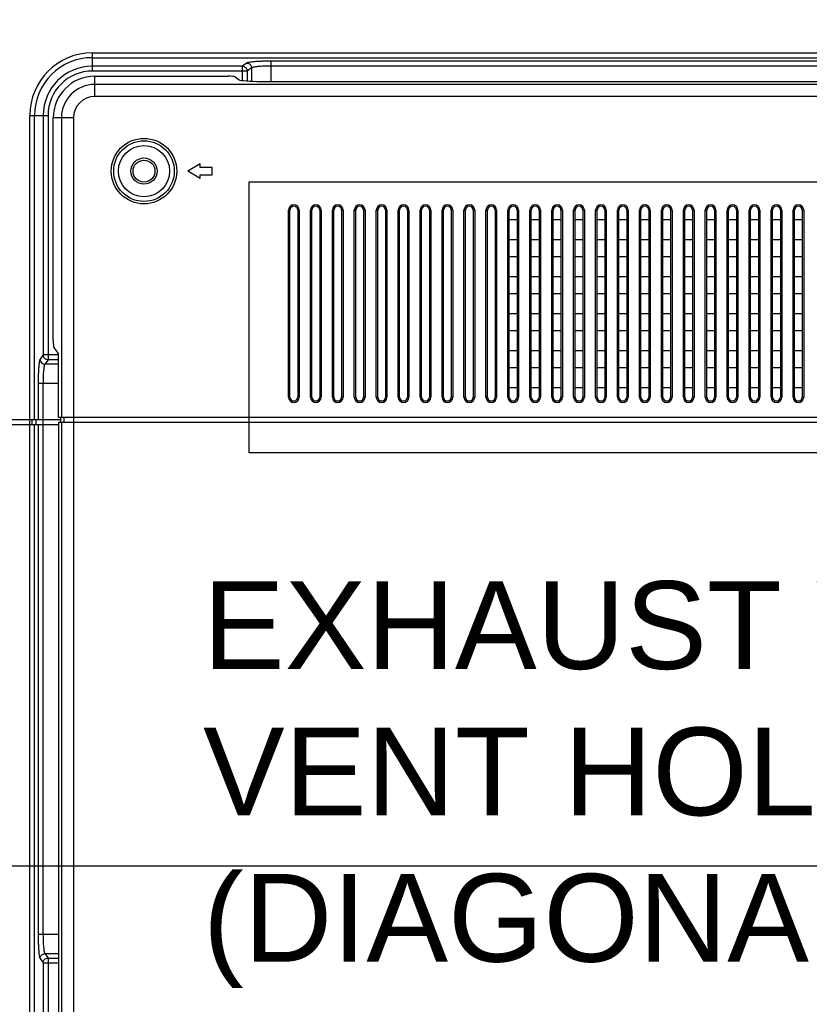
# Model space of a CAD drawing. Header units: millimetres. Extents: x -6054 to 364, y -1866 to 3094.
# Tile 98 of 256: x -4609 to -4447, y 600 to 802. Entities that reach past the tile are written whole.
import ezdxf

# ---------------------------------------------------------------- set-up
doc = ezdxf.new("R2010")
doc.units = ezdxf.units.MM
doc.header["$LTSCALE"] = 65.395
doc.header["$PDSIZE"] = 0.05
doc.layers.get('0').update_dxf_attribs({"linetype": 'CONTINUOUS'})
doc.layers.get('Defpoints').update_dxf_attribs({"linetype": 'CONTINUOUS'})
doc.layers.add('DIM', color=3, linetype='CONTINUOUS')
doc.styles.get("Standard").update_dxf_attribs({"font": 'arial.ttf'})
doc.dimstyles.new('ISO-25', dxfattribs={"dimtxt": 2.5, "dimasz": 2.5, "dimexe": 1.25, "dimexo": 0.625, "dimtad": 1, "dimtxsty": 'STANDARD', "dimcen": 2.5, "dimadec": 0, "dimazin": 0, "dimtfac": 1, "dimtmove": 0, "dimatfit": 3, "dimfxl": 1, "dimarcsym": 0})

# ---------------------------------------------------------------- blocks, each defined once
blk = doc.blocks.new('*D0')
at = {"layer": 'Defpoints', "color": 0}
for p in [(-4193.17, 1041.27), (-4734.98, 936.49), (-4193.17, 628.17)]:
    blk.add_point(p, dxfattribs=at)
at = {"layer": 'DIM', "color": 3, "lineweight": -2}
for p, q in [((-4734.98, 937.11), (-4734.98, 1042.52)), ((-4193.17, 628.79), (-4193.17, 1042.52)), ((-4719.98, 1041.27), (-4208.17, 1041.27))]:
    blk.add_line(p, q, dxfattribs=at)
at = {"layer": 'DIM', "color": 3}
for points in [[(-4719.98, 1043.77), (-4719.98, 1038.77), (-4734.98, 1041.27)], [(-4208.17, 1038.77), (-4208.17, 1043.77), (-4193.17, 1041.27)]]:
    blk.add_solid(points, dxfattribs=at)
at = {"layer": 'DIM', "color": 2, "insert": (-4464.08, 1059.08), "char_height": 20, "attachment_point": 5}
blk.add_mtext('542  [21,331]', dxfattribs=at)
blk = doc.blocks.new('*D16')
at = {"layer": 'Defpoints', "color": 0}
for p in [(-4695.98, 946.48), (-4765.28, 865.65), (-4570.42, 865.65)]:
    blk.add_point(p, dxfattribs=at)
at = {"layer": 'DIM', "color": 3, "lineweight": -2}
for p, q in [((-4696.6, 946.48), (-4766.53, 946.48)), ((-4765.28, 931.48), (-4765.28, 880.65)), ((-4571.05, 865.65), (-4766.53, 865.65)), ((-4765.28, 865.65), (-4765.28, 703.93))]:
    blk.add_line(p, q, dxfattribs=at)
at = {"layer": 'DIM', "color": 3}
for points in [[(-4762.78, 931.48), (-4767.78, 931.48), (-4765.28, 946.48)], [(-4767.78, 880.65), (-4762.78, 880.65), (-4765.28, 865.65)]]:
    blk.add_solid(points, dxfattribs=at)
at = {"layer": 'DIM', "color": 2, "insert": (-4783.09, 777.29), "char_height": 20, "attachment_point": 5, "rotation": 90}
blk.add_mtext('81   [3,183]', dxfattribs=at)
blk = doc.blocks.new('*D7')
at = {"layer": 'Defpoints', "color": 0}
for p in [(-4728.57, 946.48), (-4809.72, 628.17), (-4193.17, 628.17)]:
    blk.add_point(p, dxfattribs=at)
at = {"layer": 'DIM', "color": 3, "lineweight": -2}
for p, q in [((-4729.2, 946.48), (-4810.97, 946.48)), ((-4809.72, 931.48), (-4809.72, 643.17)), ((-4193.8, 628.17), (-4810.97, 628.17))]:
    blk.add_line(p, q, dxfattribs=at)
at = {"layer": 'DIM', "color": 3}
for points in [[(-4807.22, 931.48), (-4812.22, 931.48), (-4809.72, 946.48)], [(-4812.22, 643.17), (-4807.22, 643.17), (-4809.72, 628.17)]]:
    blk.add_solid(points, dxfattribs=at)
at = {"layer": 'DIM', "color": 2, "insert": (-4827.53, 787.33), "char_height": 20, "attachment_point": 5, "rotation": 90}
blk.add_mtext('318  [12,532]', dxfattribs=at)

msp = doc.modelspace()

# ---------------------------------------------------------------- linework, layer by layer
at = {"linetype": 'Continuous'}
for p, q in [((-4593.77, 794.9), (-4593.77, 791.16)), ((-4593.77, 794.9), (-3192.57, 794.9)), ((-4593.77, 793.9), (-3192.57, 793.9)), ((-4563.01, 792.16), (-4593.77, 792.16)), ((-4562.1, 792.81), (-4563.01, 792.16)), ((-4563.01, 792.16), (-4563.01, 789.23)), ((-4561.1, 791.81), (-4562.01, 791.16)), ((-4561.1, 791.81), (-4561.1, 789.09)), ((-4557.13, 793.19), (-4557.13, 789.05)), ((-4444.21, 793.19), (-4557.13, 793.19)), ((-4444.21, 792.19), (-4557.13, 792.19)), ((-4562.01, 791.16), (-4593.77, 791.16)), ((-4593.28, 785.94), (-4593.28, 790.1)), ((-4593.28, 790.1), (-4565.97, 790.1)), ((-4564.48, 789.98), (-4563.66, 789.39)), ((-4562.01, 791.16), (-4562.01, 789.14)), ((-3193.06, 788.43), (-4593.28, 788.43)), ((-4559.19, 789.05), (-4442.15, 789.05)), ((-3193.06, 785.94), (-4593.28, 785.94)), ((-4606.6, 170.65), (-4606.6, 782.08)), ((-4606.6, 782.08), (-4602.86, 782.08)), ((-4605.6, 719.65), (-4605.6, 782.08)), ((-4603.85, 782.08), (-4603.85, 732.98)), ((-4602.86, 782.08), (-4602.86, 731.99)), ((-4601.78, 735.95), (-4601.78, 781.6)), ((-4597.62, 781.6), (-4601.78, 781.6)), ((-4600.11, 781.6), (-4600.11, 720.14)), ((-4597.62, 781.6), (-4597.62, 720.14)), ((-4571.67, 772.15), (-4574.17, 770.65)), ((-4571.67, 771.4), (-4571.67, 772.15)), ((-4569.17, 771.4), (-4571.67, 771.4)), ((-4569.17, 769.9), (-4569.17, 771.4)), ((-4571.67, 769.15), (-4574.17, 770.65)), ((-4571.67, 769.15), (-4571.67, 769.9)), ((-4571.67, 769.9), (-4569.17, 769.9)), ((-4553.52, 724.32), (-4553.52, 762.65)), ((-4553.52, 762.65), (-4553.22, 762.65)), ((-4553.22, 724.32), (-4553.22, 762.65)), ((-4551.62, 762.65), (-4551.62, 724.32)), ((-4551.32, 762.65), (-4551.62, 762.65)), ((-4551.32, 762.65), (-4551.32, 724.32)), ((-4549.02, 724.32), (-4549.02, 762.65)), ((-4549.02, 762.65), (-4548.72, 762.65)), ((-4548.72, 724.32), (-4548.72, 762.65)), ((-4547.12, 762.65), (-4547.12, 724.32)), ((-4546.82, 762.65), (-4547.12, 762.65)), ((-4546.82, 762.65), (-4546.82, 724.32)), ((-4544.52, 724.32), (-4544.52, 762.65)), ((-4544.52, 762.65), (-4544.22, 762.65)), ((-4544.22, 724.32), (-4544.22, 762.65)), ((-4542.62, 762.65), (-4542.62, 724.32)), ((-4542.32, 762.65), (-4542.62, 762.65)), ((-4542.32, 762.65), (-4542.32, 724.32)), ((-4540.02, 724.32), (-4540.02, 762.65)), ((-4540.02, 762.65), (-4539.72, 762.65)), ((-4539.72, 724.32), (-4539.72, 762.65)), ((-4538.12, 762.65), (-4538.12, 724.32)), ((-4537.82, 762.65), (-4538.12, 762.65)), ((-4537.82, 762.65), (-4537.82, 724.32)), ((-4535.52, 724.32), (-4535.52, 762.65)), ((-4535.52, 762.65), (-4535.22, 762.65)), ((-4535.22, 724.32), (-4535.22, 762.65)), ((-4533.62, 762.65), (-4533.62, 724.32)), ((-4533.32, 762.65), (-4533.62, 762.65)), ((-4533.32, 762.65), (-4533.32, 724.32)), ((-4531.02, 724.32), (-4531.02, 762.65)), ((-4531.02, 762.65), (-4530.72, 762.65)), ((-4530.72, 724.32), (-4530.72, 762.65)), ((-4529.12, 762.65), (-4529.12, 724.32)), ((-4528.82, 762.65), (-4529.12, 762.65)), ((-4528.82, 762.65), (-4528.82, 724.32)), ((-4526.52, 724.32), (-4526.52, 762.65)), ((-4526.52, 762.65), (-4526.22, 762.65)), ((-4526.22, 724.32), (-4526.22, 762.65)), ((-4524.62, 762.65), (-4524.62, 724.32)), ((-4524.32, 762.65), (-4524.62, 762.65)), ((-4524.32, 762.65), (-4524.32, 724.32)), ((-4522.02, 724.32), (-4522.02, 762.65)), ((-4522.02, 762.65), (-4521.72, 762.65)), ((-4521.72, 724.32), (-4521.72, 762.65)), ((-4520.12, 762.65), (-4520.12, 724.32)), ((-4519.82, 762.65), (-4520.12, 762.65)), ((-4519.82, 762.65), (-4519.82, 724.32)), ((-4517.52, 724.32), (-4517.52, 762.65)), ((-4517.52, 762.65), (-4517.22, 762.65)), ((-4517.22, 724.32), (-4517.22, 762.65)), ((-4515.62, 762.65), (-4515.62, 724.32)), ((-4515.32, 762.65), (-4515.62, 762.65)), ((-4515.32, 762.65), (-4515.32, 724.32)), ((-4513.02, 724.32), (-4513.02, 762.65)), ((-4513.02, 762.65), (-4512.72, 762.65)), ((-4512.72, 724.32), (-4512.72, 762.65)), ((-4511.12, 762.65), (-4511.12, 724.32)), ((-4510.82, 762.65), (-4511.12, 762.65)), ((-4510.82, 762.65), (-4510.82, 724.32)), ((-4508.52, 724.32), (-4508.52, 762.65)), ((-4508.52, 762.65), (-4508.22, 762.65)), ((-4508.22, 724.32), (-4508.22, 762.65)), ((-4506.62, 762.65), (-4506.62, 724.32)), ((-4506.32, 762.65), (-4506.62, 762.65)), ((-4506.32, 762.65), (-4506.32, 724.32)), ((-4504.02, 724.32), (-4504.02, 762.65)), ((-4504.02, 762.65), (-4503.72, 762.65)), ((-4503.72, 724.32), (-4503.72, 762.65)), ((-4502.12, 762.65), (-4502.12, 724.32)), ((-4501.82, 762.65), (-4502.12, 762.65)), ((-4501.82, 762.65), (-4501.82, 724.32)), ((-4499.52, 724.32), (-4499.52, 762.65)), ((-4499.52, 762.65), (-4499.22, 762.65)), ((-4499.22, 724.32), (-4499.22, 762.65)), ((-4497.62, 762.65), (-4497.62, 724.32)), ((-4497.32, 762.65), (-4497.62, 762.65)), ((-4497.32, 762.65), (-4497.32, 724.32)), ((-4495.02, 724.32), (-4495.02, 762.65)), ((-4495.02, 762.65), (-4494.72, 762.65)), ((-4494.72, 724.32), (-4494.72, 762.65)), ((-4493.12, 762.65), (-4493.12, 724.32)), ((-4492.82, 762.65), (-4493.12, 762.65)), ((-4492.82, 762.65), (-4492.82, 724.32)), ((-4490.52, 724.32), (-4490.52, 762.65)), ((-4490.52, 762.65), (-4490.22, 762.65)), ((-4490.22, 724.32), (-4490.22, 762.65)), ((-4488.62, 762.65), (-4488.62, 724.32)), ((-4488.32, 762.65), (-4488.62, 762.65)), ((-4488.32, 762.65), (-4488.32, 724.32)), ((-4486.02, 724.32), (-4486.02, 762.65)), ((-4486.02, 762.65), (-4485.72, 762.65)), ((-4485.72, 724.32), (-4485.72, 762.65)), ((-4484.12, 762.65), (-4484.12, 724.32)), ((-4483.82, 762.65), (-4484.12, 762.65)), ((-4483.82, 762.65), (-4483.82, 724.32)), ((-4481.52, 724.32), (-4481.52, 762.65)), ((-4481.52, 762.65), (-4481.22, 762.65)), ((-4481.22, 724.32), (-4481.22, 762.65)), ((-4479.62, 762.65), (-4479.62, 724.32)), ((-4479.32, 762.65), (-4479.62, 762.65)), ((-4479.32, 762.65), (-4479.32, 724.32)), ((-4477.02, 724.32), (-4477.02, 762.65)), ((-4477.02, 762.65), (-4476.72, 762.65)), ((-4476.72, 724.32), (-4476.72, 762.65)), ((-4475.12, 762.65), (-4475.12, 724.32)), ((-4474.82, 762.65), (-4475.12, 762.65)), ((-4474.82, 762.65), (-4474.82, 724.32)), ((-4472.52, 724.32), (-4472.52, 762.65)), ((-4472.52, 762.65), (-4472.22, 762.65)), ((-4472.22, 724.32), (-4472.22, 762.65)), ((-4470.62, 762.65), (-4470.62, 724.32)), ((-4470.32, 762.65), (-4470.62, 762.65)), ((-4470.32, 762.65), (-4470.32, 724.32)), ((-4468.02, 724.32), (-4468.02, 762.65)), ((-4468.02, 762.65), (-4467.72, 762.65)), ((-4467.72, 724.32), (-4467.72, 762.65)), ((-4466.12, 762.65), (-4466.12, 724.32)), ((-4465.82, 762.65), (-4466.12, 762.65)), ((-4465.82, 762.65), (-4465.82, 724.32)), ((-4463.52, 724.32), (-4463.52, 762.65)), ((-4463.52, 762.65), (-4463.22, 762.65)), ((-4463.22, 724.32), (-4463.22, 762.65)), ((-4461.62, 762.65), (-4461.62, 724.32)), ((-4461.32, 762.65), (-4461.62, 762.65)), ((-4461.32, 762.65), (-4461.32, 724.32)), ((-4459.02, 724.32), (-4459.02, 762.65)), ((-4459.02, 762.65), (-4458.72, 762.65)), ((-4458.72, 724.32), (-4458.72, 762.65)), ((-4457.12, 762.65), (-4457.12, 724.32)), ((-4456.82, 762.65), (-4457.12, 762.65)), ((-4456.82, 762.65), (-4456.82, 724.32)), ((-4454.52, 724.32), (-4454.52, 762.65)), ((-4454.52, 762.65), (-4454.22, 762.65)), ((-4454.22, 724.32), (-4454.22, 762.65)), ((-4452.62, 762.65), (-4452.62, 724.32)), ((-4452.32, 762.65), (-4452.62, 762.65)), ((-4452.32, 762.65), (-4452.32, 724.32)), ((-4450.02, 724.32), (-4450.02, 762.65)), ((-4450.02, 762.65), (-4449.72, 762.65)), ((-4449.72, 724.32), (-4449.72, 762.65)), ((-4448.12, 762.65), (-4448.12, 724.32)), ((-4447.82, 762.65), (-4448.12, 762.65)), ((-4447.82, 762.65), (-4447.82, 724.32)), ((-4508.22, 760.75), (-4506.62, 760.75)), ((-4503.72, 760.75), (-4502.12, 760.75)), ((-4499.22, 760.75), (-4497.62, 760.75)), ((-4494.72, 760.75), (-4493.12, 760.75)), ((-4490.22, 760.75), (-4488.62, 760.75)), ((-4485.72, 760.75), (-4484.12, 760.75)), ((-4481.22, 760.75), (-4479.62, 760.75)), ((-4476.72, 760.75), (-4475.12, 760.75)), ((-4472.22, 760.75), (-4470.62, 760.75)), ((-4467.72, 760.75), (-4466.12, 760.75)), ((-4463.22, 760.75), (-4461.62, 760.75)), ((-4458.72, 760.75), (-4457.12, 760.75)), ((-4454.22, 760.75), (-4452.62, 760.75)), ((-4449.72, 760.75), (-4448.12, 760.75)), ((-4506.62, 756.54), (-4508.22, 756.54)), ((-4502.12, 756.54), (-4503.72, 756.54)), ((-4497.62, 756.54), (-4499.22, 756.54)), ((-4493.12, 756.54), (-4494.72, 756.54)), ((-4488.62, 756.54), (-4490.22, 756.54)), ((-4484.12, 756.54), (-4485.72, 756.54)), ((-4479.62, 756.54), (-4481.22, 756.54)), ((-4475.12, 756.54), (-4476.72, 756.54)), ((-4470.62, 756.54), (-4472.22, 756.54)), ((-4466.12, 756.54), (-4467.72, 756.54)), ((-4461.62, 756.54), (-4463.22, 756.54)), ((-4457.12, 756.54), (-4458.72, 756.54)), ((-4452.62, 756.54), (-4454.22, 756.54)), ((-4448.12, 756.54), (-4449.72, 756.54)), ((-4508.22, 753.17), (-4506.62, 753.17)), ((-4503.72, 753.17), (-4502.12, 753.17)), ((-4499.22, 753.17), (-4497.62, 753.17)), ((-4494.72, 753.17), (-4493.12, 753.17)), ((-4490.22, 753.17), (-4488.62, 753.17)), ((-4485.72, 753.17), (-4484.12, 753.17)), ((-4481.22, 753.17), (-4479.62, 753.17)), ((-4476.72, 753.17), (-4475.12, 753.17)), ((-4472.22, 753.17), (-4470.62, 753.17)), ((-4467.72, 753.17), (-4466.12, 753.17)), ((-4463.22, 753.17), (-4461.62, 753.17)), ((-4458.72, 753.17), (-4457.12, 753.17)), ((-4454.22, 753.17), (-4452.62, 753.17)), ((-4449.72, 753.17), (-4448.12, 753.17)), ((-4506.62, 748.96), (-4508.22, 748.96)), ((-4502.12, 748.96), (-4503.72, 748.96)), ((-4497.62, 748.96), (-4499.22, 748.96)), ((-4493.12, 748.96), (-4494.72, 748.96)), ((-4488.62, 748.96), (-4490.22, 748.96)), ((-4484.12, 748.96), (-4485.72, 748.96)), ((-4479.62, 748.96), (-4481.22, 748.96)), ((-4475.12, 748.96), (-4476.72, 748.96)), ((-4470.62, 748.96), (-4472.22, 748.96)), ((-4466.12, 748.96), (-4467.72, 748.96)), ((-4461.62, 748.96), (-4463.22, 748.96)), ((-4457.12, 748.96), (-4458.72, 748.96)), ((-4452.62, 748.96), (-4454.22, 748.96)), ((-4448.12, 748.96), (-4449.72, 748.96)), ((-4508.22, 745.59), (-4506.62, 745.59)), ((-4503.72, 745.59), (-4502.12, 745.59)), ((-4499.22, 745.59), (-4497.62, 745.59)), ((-4494.72, 745.59), (-4493.12, 745.59)), ((-4490.22, 745.59), (-4488.62, 745.59)), ((-4485.72, 745.59), (-4484.12, 745.59)), ((-4481.22, 745.59), (-4479.62, 745.59)), ((-4476.72, 745.59), (-4475.12, 745.59)), ((-4472.22, 745.59), (-4470.62, 745.59)), ((-4467.72, 745.59), (-4466.12, 745.59)), ((-4463.22, 745.59), (-4461.62, 745.59)), ((-4458.72, 745.59), (-4457.12, 745.59)), ((-4454.22, 745.59), (-4452.62, 745.59)), ((-4449.72, 745.59), (-4448.12, 745.59)), ((-4506.62, 741.38), (-4508.22, 741.38)), ((-4502.12, 741.38), (-4503.72, 741.38)), ((-4497.62, 741.38), (-4499.22, 741.38)), ((-4493.12, 741.38), (-4494.72, 741.38)), ((-4488.62, 741.38), (-4490.22, 741.38)), ((-4484.12, 741.38), (-4485.72, 741.38)), ((-4479.62, 741.38), (-4481.22, 741.38)), ((-4475.12, 741.38), (-4476.72, 741.38)), ((-4470.62, 741.38), (-4472.22, 741.38)), ((-4466.12, 741.38), (-4467.72, 741.38)), ((-4461.62, 741.38), (-4463.22, 741.38)), ((-4457.12, 741.38), (-4458.72, 741.38)), ((-4452.62, 741.38), (-4454.22, 741.38)), ((-4448.12, 741.38), (-4449.72, 741.38)), ((-4508.22, 738), (-4506.62, 738)), ((-4503.72, 738), (-4502.12, 738)), ((-4499.22, 738), (-4497.62, 738)), ((-4494.72, 738), (-4493.12, 738)), ((-4490.22, 738), (-4488.62, 738)), ((-4485.72, 738), (-4484.12, 738)), ((-4481.22, 738), (-4479.62, 738)), ((-4476.72, 738), (-4475.12, 738)), ((-4472.22, 738), (-4470.62, 738)), ((-4467.72, 738), (-4466.12, 738)), ((-4463.22, 738), (-4461.62, 738)), ((-4458.72, 738), (-4457.12, 738)), ((-4454.22, 738), (-4452.62, 738)), ((-4449.72, 738), (-4448.12, 738)), ((-4603.85, 732.98), (-4604.5, 732.07)), ((-4600.73, 732.98), (-4603.85, 732.98)), ((-4601.67, 734.46), (-4600.73, 733.15)), ((-4600.73, 720.14), (-4600.73, 733.15)), ((-4506.62, 733.8), (-4508.22, 733.8)), ((-4502.12, 733.8), (-4503.72, 733.8)), ((-4497.62, 733.8), (-4499.22, 733.8)), ((-4493.12, 733.8), (-4494.72, 733.8)), ((-4488.62, 733.8), (-4490.22, 733.8)), ((-4484.12, 733.8), (-4485.72, 733.8)), ((-4479.62, 733.8), (-4481.22, 733.8)), ((-4475.12, 733.8), (-4476.72, 733.8)), ((-4470.62, 733.8), (-4472.22, 733.8)), ((-4466.12, 733.8), (-4467.72, 733.8)), ((-4461.62, 733.8), (-4463.22, 733.8)), ((-4457.12, 733.8), (-4458.72, 733.8)), ((-4452.62, 733.8), (-4454.22, 733.8)), ((-4448.12, 733.8), (-4449.72, 733.8)), ((-4602.86, 731.99), (-4603.51, 731.08)), ((-4600.73, 731.08), (-4603.51, 731.08)), ((-4600.73, 731.99), (-4602.86, 731.99)), ((-4508.22, 730.42), (-4506.62, 730.42)), ((-4503.72, 730.42), (-4502.12, 730.42)), ((-4499.22, 730.42), (-4497.62, 730.42)), ((-4494.72, 730.42), (-4493.12, 730.42)), ((-4490.22, 730.42), (-4488.62, 730.42)), ((-4485.72, 730.42), (-4484.12, 730.42)), ((-4481.22, 730.42), (-4479.62, 730.42)), ((-4476.72, 730.42), (-4475.12, 730.42)), ((-4472.22, 730.42), (-4470.62, 730.42)), ((-4467.72, 730.42), (-4466.12, 730.42)), ((-4463.22, 730.42), (-4461.62, 730.42)), ((-4458.72, 730.42), (-4457.12, 730.42)), ((-4454.22, 730.42), (-4452.62, 730.42)), ((-4449.72, 730.42), (-4448.12, 730.42)), ((-4604.89, 727.11), (-4604.89, 719.65)), ((-4600.73, 727.11), (-4604.89, 727.11)), ((-4603.89, 727.11), (-4603.89, 614.19)), ((-4506.62, 726.22), (-4508.22, 726.22)), ((-4502.12, 726.22), (-4503.72, 726.22)), ((-4497.62, 726.22), (-4499.22, 726.22)), ((-4493.12, 726.22), (-4494.72, 726.22)), ((-4488.62, 726.22), (-4490.22, 726.22)), ((-4484.12, 726.22), (-4485.72, 726.22)), ((-4479.62, 726.22), (-4481.22, 726.22)), ((-4475.12, 726.22), (-4476.72, 726.22)), ((-4470.62, 726.22), (-4472.22, 726.22)), ((-4466.12, 726.22), (-4467.72, 726.22)), ((-4461.62, 726.22), (-4463.22, 726.22)), ((-4457.12, 726.22), (-4458.72, 726.22)), ((-4452.62, 726.22), (-4454.22, 726.22)), ((-4448.12, 726.22), (-4449.72, 726.22)), ((-4553.52, 724.32), (-4553.22, 724.32)), ((-4551.32, 724.32), (-4551.62, 724.32)), ((-4549.02, 724.32), (-4548.72, 724.32)), ((-4546.82, 724.32), (-4547.12, 724.32)), ((-4544.52, 724.32), (-4544.22, 724.32)), ((-4542.32, 724.32), (-4542.62, 724.32)), ((-4540.02, 724.32), (-4539.72, 724.32)), ((-4537.82, 724.32), (-4538.12, 724.32)), ((-4535.52, 724.32), (-4535.22, 724.32)), ((-4533.32, 724.32), (-4533.62, 724.32)), ((-4531.02, 724.32), (-4530.72, 724.32)), ((-4528.82, 724.32), (-4529.12, 724.32)), ((-4526.52, 724.32), (-4526.22, 724.32)), ((-4524.32, 724.32), (-4524.62, 724.32)), ((-4522.02, 724.32), (-4521.72, 724.32)), ((-4519.82, 724.32), (-4520.12, 724.32)), ((-4517.52, 724.32), (-4517.22, 724.32)), ((-4515.32, 724.32), (-4515.62, 724.32)), ((-4513.02, 724.32), (-4512.72, 724.32)), ((-4510.82, 724.32), (-4511.12, 724.32)), ((-4508.52, 724.32), (-4508.22, 724.32)), ((-4506.32, 724.32), (-4506.62, 724.32)), ((-4504.02, 724.32), (-4503.72, 724.32)), ((-4501.82, 724.32), (-4502.12, 724.32)), ((-4499.52, 724.32), (-4499.22, 724.32)), ((-4497.32, 724.32), (-4497.62, 724.32)), ((-4495.02, 724.32), (-4494.72, 724.32)), ((-4492.82, 724.32), (-4493.12, 724.32)), ((-4490.52, 724.32), (-4490.22, 724.32)), ((-4488.32, 724.32), (-4488.62, 724.32)), ((-4486.02, 724.32), (-4485.72, 724.32)), ((-4483.82, 724.32), (-4484.12, 724.32)), ((-4481.52, 724.32), (-4481.22, 724.32)), ((-4479.32, 724.32), (-4479.62, 724.32)), ((-4477.02, 724.32), (-4476.72, 724.32)), ((-4474.82, 724.32), (-4475.12, 724.32)), ((-4472.52, 724.32), (-4472.22, 724.32)), ((-4470.32, 724.32), (-4470.62, 724.32)), ((-4468.02, 724.32), (-4467.72, 724.32)), ((-4465.82, 724.32), (-4466.12, 724.32)), ((-4463.52, 724.32), (-4463.22, 724.32)), ((-4461.32, 724.32), (-4461.62, 724.32)), ((-4459.02, 724.32), (-4458.72, 724.32)), ((-4456.82, 724.32), (-4457.12, 724.32)), ((-4454.52, 724.32), (-4454.22, 724.32)), ((-4452.32, 724.32), (-4452.62, 724.32)), ((-4450.02, 724.32), (-4449.72, 724.32)), ((-4447.82, 724.32), (-4448.12, 724.32)), ((-4600.23, 719.65), (-4733.41, 719.65)), ((-4600.73, 718.65), (-4733.41, 718.65)), ((-4606.1, 718.65), (-4606.1, 719.65)), ((-4605.6, 463.15), (-4605.6, 718.65)), ((-4605.38, 719.65), (-4605.38, 718.65)), ((-4604.89, 718.65), (-4604.89, 614.19)), ((-4341.17, 720.14), (-4600.73, 720.14)), ((-4600.73, 719.14), (-4600.73, 457.39)), ((-4339.17, 719.14), (-4600.73, 719.14)), ((-4600.23, 719.14), (-4600.23, 720.14)), ((-4600.11, 719.14), (-4600.11, 457.39)), ((-4599.61, 720.14), (-4599.61, 719.14)), ((-4597.62, 720.14), (-4597.62, 456.39)), ((-4604.89, 614.19), (-4600.73, 614.19)), ((-4603.51, 610.22), (-4602.86, 609.31)), ((-4603.51, 610.22), (-4600.73, 610.22)), ((-4604.5, 609.22), (-4603.85, 608.31)), ((-4603.85, 608.31), (-4603.85, 527.98)), ((-4603.85, 608.31), (-4600.73, 608.31)), ((-4602.86, 609.31), (-4602.86, 526.99)), ((-4602.86, 609.31), (-4600.73, 609.31))]:
    msp.add_line(p, q, dxfattribs=at)
at = {"color": 1}
msp.add_lwpolyline([(-4561.58, 768.47), (-3224.76, 768.47), (-3224.76, 712.92), (-4561.58, 712.92)], close=True, dxfattribs=at)
at = {"linetype": 'Continuous'}
for radius in [6.72, 6.22, 5.25, 2.69, 2.25]:
    msp.add_circle((-4583.17, 770.65), radius, dxfattribs=at)
for centre, radius, start, end in [((-4593.77, 782.08), 12.82, 90, 180), ((-4593.77, 782.08), 11.83, 90, 180), ((-4593.77, 782.08), 10.08, 90, 180), ((-4593.77, 782.08), 9.08, 90, 180), ((-4593.28, 781.6), 8.5, 90, 180), ((-4593.28, 781.6), 6.83, 90, 180), ((-4593.28, 781.6), 4.34, 90, 180), ((-4552.42, 762.65), 1.1, 0, 180), ((-4552.42, 762.65), 0.8, 0, 180), ((-4547.92, 762.65), 1.1, 0, 180), ((-4547.92, 762.65), 0.8, 0, 180), ((-4543.42, 762.65), 1.1, 0, 180), ((-4543.42, 762.65), 0.8, 0, 180), ((-4538.92, 762.65), 1.1, 0, 180), ((-4538.92, 762.65), 0.8, 0, 180), ((-4534.42, 762.65), 1.1, 0, 180), ((-4534.42, 762.65), 0.8, 0, 180), ((-4529.92, 762.65), 1.1, 0, 180), ((-4529.92, 762.65), 0.8, 0, 180), ((-4525.42, 762.65), 1.1, 0, 180), ((-4525.42, 762.65), 0.8, 0, 180), ((-4520.92, 762.65), 1.1, 0, 180), ((-4520.92, 762.65), 0.8, 0, 180), ((-4516.42, 762.65), 1.1, 0, 180), ((-4516.42, 762.65), 0.8, 0, 180), ((-4511.92, 762.65), 1.1, 0, 180), ((-4511.92, 762.65), 0.8, 0, 180), ((-4507.42, 762.65), 1.1, 0, 180), ((-4507.42, 762.65), 0.8, 0, 180), ((-4502.92, 762.65), 1.1, 0, 180), ((-4502.92, 762.65), 0.8, 0, 180), ((-4498.42, 762.65), 1.1, 0, 180), ((-4498.42, 762.65), 0.8, 0, 180), ((-4493.92, 762.65), 1.1, 0, 180), ((-4493.92, 762.65), 0.8, 0, 180), ((-4489.42, 762.65), 1.1, 0, 180), ((-4489.42, 762.65), 0.8, 0, 180), ((-4484.92, 762.65), 1.1, 0, 180), ((-4484.92, 762.65), 0.8, 0, 180), ((-4480.42, 762.65), 1.1, 0, 180), ((-4480.42, 762.65), 0.8, 0, 180), ((-4475.92, 762.65), 1.1, 0, 180), ((-4475.92, 762.65), 0.8, 0, 180), ((-4471.42, 762.65), 1.1, 0, 180), ((-4471.42, 762.65), 0.8, 0, 180), ((-4466.92, 762.65), 1.1, 0, 180), ((-4466.92, 762.65), 0.8, 0, 180), ((-4462.42, 762.65), 1.1, 0, 180), ((-4462.42, 762.65), 0.8, 0, 180), ((-4457.92, 762.65), 1.1, 0, 180), ((-4457.92, 762.65), 0.8, 0, 180), ((-4453.42, 762.65), 1.1, 0, 180), ((-4453.42, 762.65), 0.8, 0, 180), ((-4448.92, 762.65), 1.1, 0, 180), ((-4448.92, 762.65), 0.8, 0, 180), ((-4552.42, 724.32), 1.1, 180, 360), ((-4552.42, 724.32), 0.8, 180, 360), ((-4547.92, 724.32), 1.1, 180, 360), ((-4547.92, 724.32), 0.8, 180, 360), ((-4543.42, 724.32), 1.1, 180, 360), ((-4543.42, 724.32), 0.8, 180, 360), ((-4538.92, 724.32), 1.1, 180, 360), ((-4538.92, 724.32), 0.8, 180, 360), ((-4534.42, 724.32), 1.1, 180, 360), ((-4534.42, 724.32), 0.8, 180, 360), ((-4529.92, 724.32), 1.1, 180, 360), ((-4529.92, 724.32), 0.8, 180, 360), ((-4525.42, 724.32), 1.1, 180, 360), ((-4525.42, 724.32), 0.8, 180, 360), ((-4520.92, 724.32), 1.1, 180, 360), ((-4520.92, 724.32), 0.8, 180, 360), ((-4516.42, 724.32), 1.1, 180, 360), ((-4516.42, 724.32), 0.8, 180, 360), ((-4511.92, 724.32), 1.1, 180, 360), ((-4511.92, 724.32), 0.8, 180, 360), ((-4507.42, 724.32), 1.1, 180, 360), ((-4507.42, 724.32), 0.8, 180, 360), ((-4502.92, 724.32), 1.1, 180, 360), ((-4502.92, 724.32), 0.8, 180, 360), ((-4498.42, 724.32), 1.1, 180, 360), ((-4498.42, 724.32), 0.8, 180, 360), ((-4493.92, 724.32), 1.1, 180, 360), ((-4493.92, 724.32), 0.8, 180, 360), ((-4489.42, 724.32), 1.1, 180, 360), ((-4489.42, 724.32), 0.8, 180, 360), ((-4484.92, 724.32), 1.1, 180, 360), ((-4484.92, 724.32), 0.8, 180, 360), ((-4480.42, 724.32), 1.1, 180, 360), ((-4480.42, 724.32), 0.8, 180, 360), ((-4475.92, 724.32), 1.1, 180, 360), ((-4475.92, 724.32), 0.8, 180, 360), ((-4471.42, 724.32), 1.1, 180, 360), ((-4471.42, 724.32), 0.8, 180, 360), ((-4466.92, 724.32), 1.1, 180, 360), ((-4466.92, 724.32), 0.8, 180, 360), ((-4462.42, 724.32), 1.1, 180, 360), ((-4462.42, 724.32), 0.8, 180, 360), ((-4457.92, 724.32), 1.1, 180, 360), ((-4457.92, 724.32), 0.8, 180, 360), ((-4453.42, 724.32), 1.1, 180, 360), ((-4453.42, 724.32), 0.8, 180, 360), ((-4448.92, 724.32), 1.1, 180, 360), ((-4448.92, 724.32), 0.8, 180, 360)]:
    msp.add_arc(centre, radius, start, end, dxfattribs=at)
for centre, major_axis, start_param, end_param in [((-4565.97, 789.97), (1.5, 0), 0.122173, 1.570796), ((-4559.19, 789.44), (4.5, 0), -3.01942, -1.570796), ((-4601.65, 735.95), (0, 1.5), -4.712389, -3.263766)]:
    msp.add_ellipse(centre, major_axis=major_axis, ratio=0.087489, start_param=start_param, end_param=end_param, dxfattribs=at)
for points, knots in [([(-4563.01, 792.16), (-4562.88, 792.16), (-4562.62, 792.1), (-4562.29, 791.88), (-4562.07, 791.55), (-4562.02, 791.29), (-4562.01, 791.16)], [0, 0, 0, 0, 0.249227, 0.499407, 0.749933, 1, 1, 1, 1]), ([(-4557.13, 793.19), (-4557.43, 793.19), (-4558.03, 793.19), (-4558.89, 793.16), (-4559.69, 793.13), (-4560.41, 793.09), (-4561.03, 793.03), (-4561.46, 792.97), (-4561.74, 792.92), (-4561.9, 792.89), (-4562.01, 792.85), (-4562.07, 792.82), (-4562.1, 792.81)], [0, 0, 0, 0, 0.180552, 0.355185, 0.518196, 0.664308, 0.788852, 0.887953, 0.927024, 0.958758, 0.983041, 1, 1, 1, 1]), ([(-4562.1, 792.81), (-4561.97, 792.8), (-4561.71, 792.75), (-4561.38, 792.53), (-4561.16, 792.2), (-4561.11, 791.94), (-4561.1, 791.81)], [0, 0, 0, 0, 0.249227, 0.499407, 0.749933, 1, 1, 1, 1]), ([(-4557.13, 792.19), (-4557.61, 792.19), (-4558.3, 792.18), (-4559.18, 792.13), (-4559.76, 792.09), (-4560.25, 792.03), (-4560.64, 791.97), (-4560.89, 791.91), (-4561.04, 791.85), (-4561.09, 791.83), (-4561.1, 791.81)], [0, 0, 0, 0, 0.354249, 0.516832, 0.662583, 0.78691, 0.88605, 0.95732, 0.982146, 1, 1, 1, 1]), ([(-4603.85, 732.98), (-4603.85, 732.85), (-4603.8, 732.59), (-4603.58, 732.27), (-4603.25, 732.04), (-4602.99, 731.99), (-4602.86, 731.99)], [0, 0, 0, 0, 0.249227, 0.499407, 0.749933, 1, 1, 1, 1]), ([(-4604.5, 732.07), (-4604.52, 732.05), (-4604.55, 731.99), (-4604.58, 731.87), (-4604.62, 731.72), (-4604.67, 731.44), (-4604.73, 731), (-4604.78, 730.39), (-4604.83, 729.67), (-4604.86, 728.86), (-4604.88, 728), (-4604.89, 727.41), (-4604.89, 727.11)], [0, 0, 0, 0, 0.016959, 0.041242, 0.072976, 0.112047, 0.211148, 0.335692, 0.481803, 0.644814, 0.819448, 1, 1, 1, 1]), ([(-4604.5, 732.07), (-4604.5, 731.94), (-4604.45, 731.68), (-4604.22, 731.36), (-4603.89, 731.13), (-4603.63, 731.08), (-4603.51, 731.08)], [0, 0, 0, 0, 0.249227, 0.499407, 0.749933, 1, 1, 1, 1]), ([(-4603.51, 731.08), (-4603.52, 731.06), (-4603.55, 731.01), (-4603.61, 730.87), (-4603.67, 730.61), (-4603.73, 730.23), (-4603.78, 729.73), (-4603.83, 729.16), (-4603.88, 728.27), (-4603.89, 727.58), (-4603.89, 727.11)], [0, 0, 0, 0, 0.017853, 0.04268, 0.113949, 0.21309, 0.337416, 0.483168, 0.64575, 1, 1, 1, 1]), ([(-4604.89, 614.19), (-4604.89, 613.89), (-4604.88, 613.29), (-4604.86, 612.43), (-4604.83, 611.63), (-4604.78, 610.91), (-4604.73, 610.29), (-4604.67, 609.86), (-4604.62, 609.58), (-4604.58, 609.43), (-4604.55, 609.31), (-4604.52, 609.25), (-4604.5, 609.22)], [0, 0, 0, 0, 0.180552, 0.355185, 0.518196, 0.664308, 0.788852, 0.887953, 0.927024, 0.958758, 0.983041, 1, 1, 1, 1]), ([(-4603.89, 614.19), (-4603.89, 613.71), (-4603.88, 613.02), (-4603.83, 612.14), (-4603.78, 611.56), (-4603.73, 611.07), (-4603.67, 610.68), (-4603.61, 610.43), (-4603.55, 610.28), (-4603.52, 610.23), (-4603.51, 610.22)], [0, 0, 0, 0, 0.354249, 0.516832, 0.662583, 0.78691, 0.88605, 0.95732, 0.982146, 1, 1, 1, 1]), ([(-4604.5, 609.22), (-4604.5, 609.35), (-4604.45, 609.61), (-4604.22, 609.94), (-4603.89, 610.16), (-4603.63, 610.21), (-4603.51, 610.22)], [0, 0, 0, 0, 0.249227, 0.499407, 0.749933, 1, 1, 1, 1]), ([(-4603.85, 608.31), (-4603.85, 608.44), (-4603.8, 608.7), (-4603.58, 609.03), (-4603.25, 609.25), (-4602.99, 609.31), (-4602.86, 609.31)], [0, 0, 0, 0, 0.249227, 0.499407, 0.749933, 1, 1, 1, 1])]:
    msp.add_open_spline(points, degree=3, knots=knots, dxfattribs=at)

# ---------------------------------------------------------------- texts
at = {"layer": 'DIM', "color": 1, "insert": (-4571.07, 686.58), "char_height": 18, "width": 369.3801, "attachment_point": 1}
msp.add_mtext('{\\fArial|b0|i0|c162|p34;\\W1;EXHAUST VENTS\\PVENT HOLE DIMENSION (DIAGONAL MAX: 4.5 MM)}', dxfattribs=at)

# ---------------------------------------------------------------- dimensions: what is measured, and where the dimension line sits
at = {"layer": 'DIM'}
dim = msp.add_linear_dim(base=(-4193.17, 1041.27), p1=(-4734.98, 936.49), p2=(-4193.17, 628.17), text='<> []', dimstyle='ISO-25', override={"dimtxt": 20, "dimasz": 15, "dimgap": 5, "dimdec": 0, "dimclrd": 3, "dimclre": 3, "dimclrt": 2, "dimadec": 1, "dimtp": 0.3, "dimtm": 0.3, "dimtofl": 0}, dxfattribs=at)
dim.commit()
dim.dimension.update_dxf_attribs({"geometry": '*D0', "text_midpoint": (-4464.08, 1059.08)})
dim = msp.add_linear_dim(base=(-4809.72, 628.17), p1=(-4728.57, 946.48), p2=(-4193.17, 628.17), angle=90, text='<> []', dimstyle='ISO-25', override={"dimtxt": 20, "dimasz": 15, "dimgap": 5, "dimdec": 0, "dimclrd": 3, "dimclre": 3, "dimclrt": 2, "dimadec": 1, "dimtp": 0.3, "dimtm": 0.3, "dimtofl": 0}, dxfattribs=at)
dim.commit()
dim.dimension.update_dxf_attribs({"geometry": '*D7', "text_midpoint": (-4809.72, 787.33), "dimtype": 160})
dim = msp.add_linear_dim(base=(-4765.28, 865.65), p1=(-4695.98, 946.48), p2=(-4570.42, 865.65), angle=90, text='<>  []', dimstyle='ISO-25', override={"dimtxt": 20, "dimasz": 15, "dimgap": 5, "dimdec": 0, "dimclrd": 3, "dimclre": 3, "dimclrt": 2, "dimadec": 1, "dimtp": 0.3, "dimtm": 0.3, "dimtofl": 0}, dxfattribs=at)
dim.commit()
dim.dimension.update_dxf_attribs({"geometry": '*D16', "text_midpoint": (-4783.09, 777.29)})

doc.saveas('drawing.dxf')
